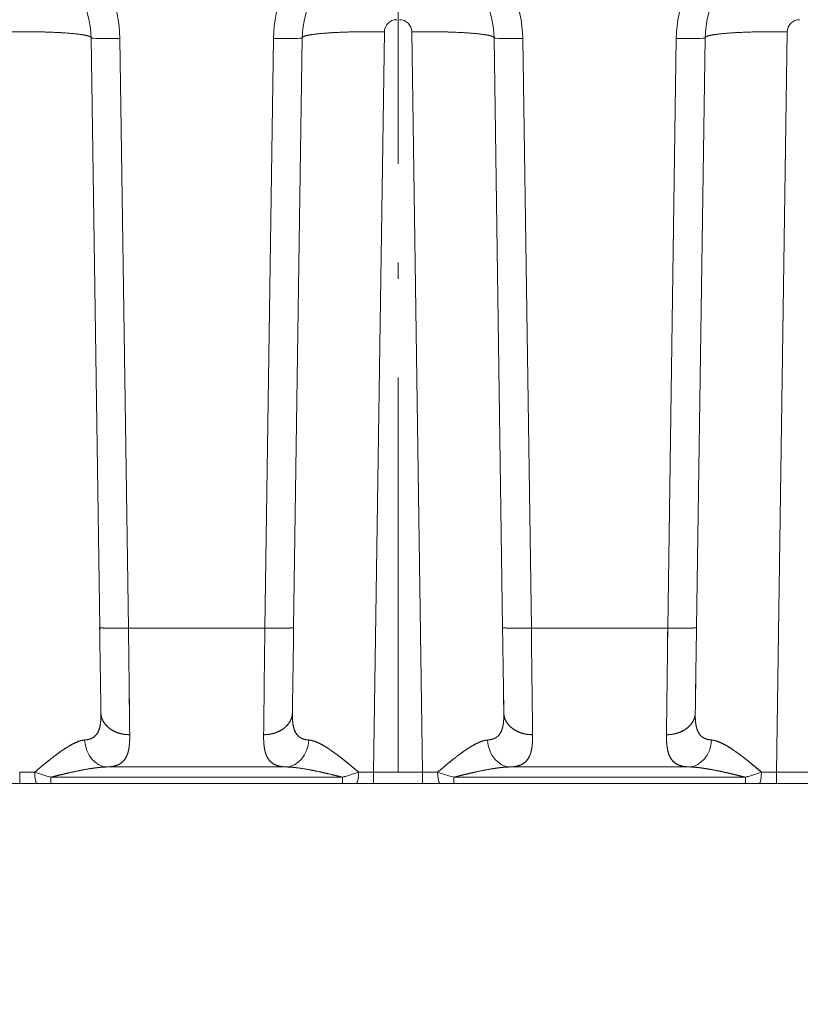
# Model space of a CAD drawing. Extents: x 0 to 420, y 0 to 297.
# Tile 8 of 17: x 157 to 181, y 213 to 243. Entities that reach past the tile are written whole.
import ezdxf
from ezdxf.enums import TextEntityAlignment as Align

# ---------------------------------------------------------------- set-up
doc = ezdxf.new("R2010")
doc.units = 0
doc.linetypes.add('DASHDOT', pattern=[18.5, 12, -3, 0.5, -3])
doc.layers.get('0').update_dxf_attribs({"lineweight": 13})
doc.styles.get("Standard").update_dxf_attribs({"font": 'isocp.shx'})
doc.dimstyles.get("Standard").update_dxf_attribs({"dimtxt": 2.5, "dimasz": 2.5, "dimexe": 1.25, "dimexo": 0.625, "dimtad": 1, "dimcen": 2.5, "dimadec": 0, "dimazin": 0, "dimtfac": 1, "dimtmove": 0, "dimatfit": 0, "dimfxl": 0, "dimarcsym": 0})

# ---------------------------------------------------------------- blocks, each defined once
blk = doc.blocks.new('*D')
at = {"color": 7, "lineweight": 5, "ltscale": 0.330035}
blk.add_line((180.692, 256.029), (180.692, 269.231), dxfattribs=at)
at = {"color": 7, "lineweight": 5, "ltscale": 0.33318}
blk.add_line((192.942, 255.903), (192.942, 269.231), dxfattribs=at)
at = {"color": 7, "lineweight": 5}
for p, q in [((180.692, 267.231), (234.796, 267.231)), ((340.302, 263.22), (291.799, 263.22)), ((119.199, 219.635), (119.199, 251.385)), ((308.816, 220.167), (308.816, 248.986)), ((73.725, 245.036), (39.242, 245.036)), ((41.242, 219.635), (41.242, 245.036)), ((316.05, 208.631), (287.299, 208.631)), ((58.236, 207.61), (93.174, 207.608)), ((338.777, 198.501), (287.299, 198.501)), ((275.643, 167.728), (371.671, 167.728)), ((204.754, 166.127), (111.509, 166.127)), ((113.509, 108.625), (113.509, 166.127)), ((260.604, 162.528), (280.643, 162.528)), ((181.795, 134.841), (205.496, 146.803)), ((320.151, 120.131), (320.151, 143.025)), ((276.855, 109.473), (370.399, 109.473)), ((184.817, 108.625), (111.509, 108.625)), ((134.432, 107.5), (134.432, 84.608)), ((239.201, 107.5), (239.201, 84.608)), ((134.432, 86.608), (239.201, 86.608))]:
    blk.add_line(p, q, dxfattribs=at)
at = {"color": 7, "lineweight": 5, "ltscale": 0.355855}
for p, q in [((291.799, 250.986), (291.799, 265.22)), ((340.302, 250.986), (340.302, 265.22))]:
    blk.add_line(p, q, dxfattribs=at)
at = {"color": 7, "lineweight": 5, "ltscale": 0.123454}
blk.add_line((180.692, 256.029), (180.692, 260.967), dxfattribs=at)
at = {"color": 7, "lineweight": 5, "ltscale": 0.476013}
blk.add_line((172.776, 258.967), (191.817, 258.967), dxfattribs=at)
at = {"color": 7, "lineweight": 5, "ltscale": 0.121798}
blk.add_line((287.299, 251.054), (287.299, 255.926), dxfattribs=at)
at = {"color": 7, "lineweight": 5, "ltscale": 0.1235}
blk.add_line((291.799, 250.986), (291.799, 255.926), dxfattribs=at)
at = {"color": 7, "lineweight": 5, "ltscale": 0.4714}
blk.add_line((296.799, 253.926), (277.943, 253.926), dxfattribs=at)
at = {"color": 7, "lineweight": 5, "ltscale": 0.38993}
blk.add_line((105.602, 251.385), (121.199, 251.385), dxfattribs=at)
at = {"color": 7, "lineweight": 5, "ltscale": 0.484375}
blk.add_line((339.516, 222.111), (355.359, 210.958), dxfattribs=at)
at = {"color": 7, "lineweight": 5, "ltscale": 0.293922}
blk.add_line((50.999, 219.635), (39.242, 219.635), dxfattribs=at)
at = {"color": 7, "lineweight": 5, "ltscale": 0.376598}
for p, q in [((106.102, 219.635), (121.165, 219.635)), ((104.477, 218.01), (104.477, 202.946))]:
    blk.add_line(p, q, dxfattribs=at)
at = {"color": 7, "lineweight": 5, "ltscale": 0.37743}
blk.add_line((106.102, 219.635), (121.199, 219.635), dxfattribs=at)
at = {"color": 7, "lineweight": 5, "ltscale": 0.309228}
for p, q in [((58.236, 217.979), (58.235, 205.61)), ((93.174, 217.977), (93.174, 205.608))]:
    blk.add_line(p, q, dxfattribs=at)
at = {"color": 7, "lineweight": 5, "ltscale": 0.224499}
blk.add_line((287.299, 215.611), (287.299, 206.631), dxfattribs=at)
at = {"color": 7, "lineweight": 5, "ltscale": 0.468372}
for p, q in [((287.299, 215.236), (287.299, 196.501)), ((338.777, 215.236), (338.777, 196.501))]:
    blk.add_line(p, q, dxfattribs=at)
at = {"color": 7, "lineweight": 5, "ltscale": 0.132243}
blk.add_line((316.05, 211.921), (316.05, 206.631), dxfattribs=at)
at = {"color": 7, "lineweight": 5, "ltscale": 0.271161}
for p, q in [((275.643, 158.881), (275.643, 169.728)), ((371.671, 158.881), (371.671, 169.728))]:
    blk.add_line(p, q, dxfattribs=at)
at = {"color": 7, "lineweight": 5, "ltscale": 0.163428}
blk.add_line((271.273, 157.991), (271.273, 164.528), dxfattribs=at)
at = {"color": 7, "lineweight": 5, "ltscale": 0.141171}
blk.add_line((275.643, 158.881), (275.643, 164.528), dxfattribs=at)
at = {"color": 7, "lineweight": 5, "ltscale": 0.391449}
for p, q in [((276.855, 123.131), (276.855, 107.473)), ((370.399, 123.131), (370.399, 107.473))]:
    blk.add_line(p, q, dxfattribs=at)
at = {"color": 7, "lineweight": 5}
for points in [[(182.623, 267.748), (180.692, 267.231), (182.623, 266.713)], [(191.01, 266.713), (192.942, 267.231), (191.01, 267.748)], [(293.731, 263.738), (291.799, 263.22), (293.731, 262.703)], [(338.37, 262.703), (340.302, 263.22), (338.37, 263.738)], [(178.76, 258.45), (180.692, 258.967), (178.76, 259.485)], [(188.748, 259.485), (186.817, 258.967), (188.748, 258.45)], [(285.367, 253.408), (287.299, 253.926), (285.367, 254.444)], [(293.731, 254.444), (291.799, 253.926), (293.731, 253.408)], [(119.716, 249.453), (119.199, 251.385), (118.681, 249.453)], [(309.333, 247.054), (308.816, 248.986), (308.298, 247.054)], [(41.76, 243.104), (41.242, 245.036), (40.725, 243.104)], [(308.298, 222.099), (308.816, 220.167), (309.333, 222.099)], [(40.725, 221.567), (41.242, 219.635), (41.76, 221.567)], [(118.681, 221.567), (119.199, 219.635), (119.716, 221.567)], [(119.683, 217.703), (119.165, 219.635), (118.648, 217.703)], [(344.971, 218.904), (343.093, 219.593), (344.375, 218.057)], [(289.231, 209.149), (287.299, 208.631), (289.231, 208.113)], [(314.119, 208.113), (316.05, 208.631), (314.119, 209.149)], [(60.167, 208.127), (58.236, 207.61), (60.167, 207.092)], [(91.242, 207.091), (93.174, 207.608), (91.242, 208.126)], [(106.408, 205.464), (104.477, 204.946), (106.408, 204.429)], [(289.231, 199.019), (287.299, 198.501), (289.231, 197.983)], [(336.845, 197.983), (338.777, 198.501), (336.845, 199.019)], [(277.575, 168.245), (275.643, 167.728), (277.575, 167.21)], [(369.739, 167.21), (371.671, 167.728), (369.739, 168.245)], [(114.026, 164.195), (113.509, 166.127), (112.991, 164.195)], [(269.341, 162.01), (271.273, 162.528), (269.341, 163.046)], [(277.575, 163.046), (275.643, 162.528), (277.575, 162.01)], [(190.347, 138.577), (191.838, 139.91), (189.88, 139.502)], [(183.286, 136.173), (181.795, 134.841), (183.753, 135.249)], [(319.634, 129.994), (320.151, 128.062), (320.669, 129.994)], [(320.669, 123.199), (320.151, 125.131), (319.634, 123.199)], [(112.991, 110.557), (113.509, 108.625), (114.026, 110.557)], [(278.787, 109.991), (276.855, 109.473), (278.787, 108.956)], [(368.467, 108.956), (370.399, 109.473), (368.467, 109.991)], [(136.364, 87.126), (134.432, 86.608), (136.364, 86.091)], [(237.269, 86.091), (239.201, 86.608), (237.269, 87.126)]]:
    blk.add_lwpolyline(points, dxfattribs=at)
for centre, radius, start, end in [((104.477, 219.635), 14.689, 270, 0), ((186.817, 137.375), 5.625, 6.409, 69.6283), ((186.817, 137.375), 5.625, 200.3716, 227.1526)]:
    blk.add_arc(centre, radius, start, end, dxfattribs=at)
for s, p, p2 in [('98', (193.366, 269.231), (199.17, 269.231)), (' N.8 RICAMI', (200.17, 269.231), (234.796, 269.231)), ('49', (172.776, 260.967), (178.581, 260.967)), ('768', (319.154, 169.728), (328.16, 169.728)), ('35', (260.604, 164.528), (266.409, 164.528)), ('748', (319.124, 111.473), (328.131, 111.473)), ('838', (182.313, 88.608), (191.32, 88.608))]:
    blk.add_text(s, height=3, dxfattribs=at).set_placement(p, p2, align=Align.FIT)
for s, rotation, p, p2 in [('390', 360, (311.547, 265.22), (320.554, 265.22)), ('35', 360, (277.943, 255.926), (283.748, 255.926)), ('254', 90, (117.199, 231.007), (117.199, 240.014)), ('230', 90, (306.816, 230.073), (306.816, 239.08)), ('203', 90, (39.242, 227.832), (39.242, 236.839)), ('R', 324.8562, (348.333, 218.35), (350.461, 216.852)), ('35', 324.8562, (351.279, 216.276), (356.025, 212.935)), ('%%d', 45, (114.299, 212.361), (115.855, 213.917)), ('90', 45, (110.619, 207.833), (114.723, 211.937)), ('230', 360, (297.171, 210.631), (306.178, 210.631)), ('280', 359.9973, (71.201, 209.609), (80.208, 209.609)), ('412', 360, (308.534, 200.501), (317.541, 200.501)), ('90', 26.7808, (199.413, 145.973), (204.595, 148.589)), ('%%c', 26.7808, (195.842, 144.171), (198.52, 145.523)), ('23', 90, (318.151, 137.221), (318.151, 143.025)), ('460', 90, (111.509, 132.872), (111.509, 141.879))]:
    blk.add_text(s, height=3, rotation=rotation, dxfattribs=at).set_placement(p, p2, align=Align.FIT)
blk = doc.blocks.new('BLOCK48')
at = {"color": 7, "lineweight": 5}
for p, q in [((-219.59, -210.08), (-221.67, -66.63)), ((-221.67, -66.63), (-219.59, -210.08)), ((-214.67, -66.77), (-212.59, -210.22)), ((-212.59, -210.22), (-214.67, -66.77)), ((-179.41, -210.22), (-177.33, -66.77)), ((-177.33, -66.77), (-179.41, -210.22)), ((-172.41, -210.08), (-170.33, -66.63)), ((-172.41, -210.08), (-170.33, -66.63)), ((-150.33, -65.14), (-152.95, -245.26)), ((-152.95, -245.26), (-150.33, -65.14)), ((-141.05, -245.26), (-143.67, -65.14)), ((-143.67, -65.14), (-141.05, -245.26)), ((-121.59, -210.08), (-123.67, -66.63)), ((-123.67, -66.63), (-121.59, -210.08)), ((-116.67, -66.77), (-114.59, -210.22)), ((-114.59, -210.22), (-116.67, -66.77)), ((-81.41, -210.22), (-79.33, -66.77)), ((-79.33, -66.77), (-81.41, -210.22)), ((-74.41, -210.08), (-72.33, -66.63)), ((-74.41, -210.08), (-72.33, -66.63)), ((-52.33, -65.14), (-54.95, -245.26)), ((-54.95, -245.26), (-52.33, -65.14)), ((-212.59, -210.22), (-179.41, -210.22)), ((-179.41, -210.22), (-212.59, -210.22)), ((-114.59, -210.22), (-81.41, -210.22)), ((-81.41, -210.22), (-114.59, -210.22)), ((-174.3, -243.99), (-217.7, -243.99)), ((-217.7, -243.99), (-174.3, -243.99)), ((-76.3, -243.99), (-119.7, -243.99)), ((-119.7, -243.99), (-76.3, -243.99)), ((-160.53, -246.5), (-231.47, -246.5)), ((-231.47, -246.5), (-160.53, -246.5)), ((-62.53, -246.5), (-133.47, -246.5)), ((-133.47, -246.5), (-62.53, -246.5)), ((-390.2, -248), (390.2, -248)), ((-64.57, -248), (-334.23, -248)), ((-330.22, -248), (-12.08, -248)), ((-317.14, -248), (-65.44, -248)), ((-63.67, -248), (-315.65, -248)), ((-62.18, -248), (-306.08, -248)), ((-35.18, -248), (-279.74, -248)), ((-160.53, -248), (-231.47, -248)), ((-231.47, -248), (-160.53, -248)), ((-62.53, -248), (-133.47, -248)), ((-133.47, -248), (-62.53, -248)), ((-10.28, -248), (-51.33, -248)), ((-10.4, -248), (-49.86, -248))]:
    blk.add_line(p, q, dxfattribs=at)
at = {"color": 7, "lineweight": 5, "ltscale": 0.000169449}
for p, q in [((-219.28, -230.83), (-219.28, -230.82)), ((-172.72, -230.83), (-172.72, -230.82)), ((-121.28, -230.83), (-121.28, -230.82))]:
    blk.add_line(p, q, dxfattribs=at)
at = {"color": 7, "lineweight": 5, "ltscale": 0.000303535}
blk.add_line((-219.28, -230.83), (-219.28, -230.82), dxfattribs=at)
at = {"color": 7, "lineweight": 5, "ltscale": 0.000303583}
blk.add_line((-172.72, -230.83), (-172.72, -230.82), dxfattribs=at)
at = {"color": 7, "lineweight": 5, "ltscale": 0.000303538}
blk.add_line((-121.28, -230.83), (-121.28, -230.82), dxfattribs=at)
at = {"color": 7, "lineweight": 5, "ltscale": 0.000169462}
blk.add_line((-74.72, -230.83), (-74.72, -230.82), dxfattribs=at)
at = {"color": 7, "lineweight": 5, "ltscale": 0.068463}
for p, q in [((-239.05, -245.26), (-239.05, -248)), ((-152.95, -245.26), (-152.95, -248)), ((-152.95, -245.26), (-152.95, -248)), ((-141.05, -245.26), (-141.05, -248)), ((-141.05, -248), (-141.05, -245.26)), ((-54.95, -245.26), (-54.95, -248)), ((-54.95, -245.26), (-54.95, -248))]:
    blk.add_line(p, q, dxfattribs=at)
at = {"color": 7, "lineweight": 5, "ltscale": 0.037622}
for p, q in [((-231.47, -246.5), (-231.47, -248)), ((-231.47, -246.5), (-231.47, -248)), ((-160.53, -248), (-160.53, -246.5)), ((-160.53, -246.5), (-160.53, -248)), ((-133.47, -246.5), (-133.47, -248)), ((-133.47, -246.5), (-133.47, -248)), ((-62.53, -248), (-62.53, -246.5)), ((-62.53, -246.5), (-62.53, -248))]:
    blk.add_line(p, q, dxfattribs=at)
at = {"color": 7, "lineweight": 5, "ltscale": 0.297507}
for p, q in [((-141.05, -245.26), (-152.95, -245.26)), ((-152.95, -245.26), (-141.05, -245.26)), ((-43.05, -245.26), (-54.95, -245.26)), ((-54.95, -245.26), (-43.05, -245.26)), ((-141.05, -248), (-152.95, -248)), ((-152.95, -248), (-141.05, -248)), ((-43.05, -248), (-54.95, -248)), ((-54.95, -248), (-43.05, -248))]:
    blk.add_line(p, q, dxfattribs=at)
at = {"color": 7, "lineweight": 5, "ltscale": 0.105223}
for p, q in [((-234.84, -248), (-239.05, -248)), ((-239.05, -248), (-234.84, -248)), ((-136.84, -248), (-141.05, -248)), ((-141.05, -248), (-136.84, -248))]:
    blk.add_line(p, q, dxfattribs=at)
at = {"color": 7, "lineweight": 5, "ltscale": 0.084364}
for p, q in [((-234.84, -248), (-231.47, -248)), ((-234.84, -248), (-231.47, -248)), ((-136.84, -248), (-133.47, -248)), ((-136.84, -248), (-133.47, -248))]:
    blk.add_line(p, q, dxfattribs=at)
at = {"color": 7, "lineweight": 5, "ltscale": 0.084363}
for p, q in [((-160.53, -248), (-157.16, -248)), ((-160.53, -248), (-157.16, -248)), ((-62.53, -248), (-59.16, -248)), ((-62.53, -248), (-59.16, -248))]:
    blk.add_line(p, q, dxfattribs=at)
at = {"color": 7, "lineweight": 5, "ltscale": 0.105224}
for p, q in [((-152.95, -248), (-157.16, -248)), ((-157.16, -248), (-152.95, -248)), ((-54.95, -248), (-59.16, -248)), ((-59.16, -248), (-54.95, -248))]:
    blk.add_line(p, q, dxfattribs=at)
at = {"color": 7, "lineweight": 5, "ltscale": 0.17982}
blk.add_line((-58.24, -248), (-65.44, -248), dxfattribs=at)
at = {"color": 7, "lineweight": 5, "ltscale": 0.331133}
blk.add_line((-51.33, -248), (-64.57, -248), dxfattribs=at)
at = {"color": 7, "lineweight": 5, "ltscale": 0.161991}
blk.add_line((-63.67, -248), (-57.19, -248), dxfattribs=at)
at = {"color": 7, "lineweight": 5, "ltscale": 0.307997}
blk.add_line((-62.18, -248), (-49.86, -248), dxfattribs=at)
at = {"color": 7, "lineweight": 5, "ltscale": 0.003495}
blk.add_line((-59.49, -248), (-59.35, -248), dxfattribs=at)
blk.add_line((-59.49, -248), (-59.35, -248), dxfattribs=at)
at = {"color": 7, "lineweight": 5, "ltscale": 0.045412}
blk.add_line((-57.53, -248), (-59.35, -248), dxfattribs=at)
at = {"color": 7, "lineweight": 5, "ltscale": 0.02331}
blk.add_line((-58.41, -248), (-59.35, -248), dxfattribs=at)
at = {"color": 7, "lineweight": 5, "ltscale": 0.000298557}
blk.add_line((-57.54, -248), (-57.53, -248), dxfattribs=at)
at = {"color": 7, "lineweight": 5, "ltscale": 0.000298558}
blk.add_line((-57.54, -248), (-57.53, -248), dxfattribs=at)
at = {"color": 7, "lineweight": 5, "ltscale": 0.000416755}
blk.add_line((-57.22, -248), (-57.2, -248), dxfattribs=at)
at = {"color": 7, "lineweight": 5, "ltscale": 0.000433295}
blk.add_line((-51.35, -248), (-51.33, -248), dxfattribs=at)
at = {"color": 7, "lineweight": 5, "ltscale": 0.000433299}
blk.add_line((-51.35, -248), (-51.33, -248), dxfattribs=at)
at = {"color": 7, "lineweight": 5}
for centre, radius, start, end in [((-147.34, -65.19), 3, 89.9208, 179.0867), ((-147.34, -65.19), 3, 89.9214, 179.0862), ((-146.66, -65.19), 3, 0.9133, 90.0791), ((-146.66, -65.19), 3, 0.9138, 90.0786), ((-49.34, -65.19), 3, 89.9208, 179.0867), ((-49.34, -65.19), 3, 89.9214, 179.0862), ((37741.34, 339.03), 37964.91, 180.828729, 180.860029), ((37711.6, 338.6), 37935.16, 180.828738, 180.860069), ((59079.48, 475.91), 59296.04, 180.6629963, 180.6880458), ((59101.48, 476.16), 59318.04, 180.6630007, 180.6880408), ((-59471.48, 475.91), 59296.04, 359.3119542, 359.3370037), ((-59493.48, 476.16), 59318.04, 359.3119592, 359.3369993), ((-38103.6, 338.6), 37935.16, 359.139931, 359.171262), ((-38133.38, 339.03), 37964.94, 359.139971, 359.171271), ((37839.34, 339.03), 37964.9, 180.828729, 180.860029), ((37809.58, 338.6), 37935.14, 180.828738, 180.860069), ((59177.48, 475.91), 59296.04, 180.6629963, 180.6880458), ((59199.48, 476.16), 59318.04, 180.6630007, 180.6880408), ((-59375.05, 475.92), 59297.61, 359.3119544, 359.3370032), ((-59396.34, 476.17), 59318.9, 359.3119594, 359.3369991), ((-38038.88, 339.08), 37968.44, 359.139972, 359.17127), ((-38005.81, 338.61), 37935.37, 359.139931, 359.171262), ((-38035.38, 339.03), 37964.94, 359.139971, 359.171271), ((-235.77, 1270.36), 1515.62, 269.87585, 270.01421), ((-235.77, 1262.01), 1507.28, 269.87547, 270.01459), ((-200.4, -140.68), 110.28, 251.5017, 253.6381), ((-200.17, -139.96), 111.04, 251.509, 253.6309), ((-191.73, -140.28), 110.71, 286.3663, 288.4945), ((-191.8, -140.04), 110.95, 286.3689, 288.4923), ((-156.23, 1270.36), 1515.63, 269.98579, 270.12415), ((-156.23, 1261.98), 1507.24, 269.98539, 270.12453), ((-137.77, 1270.36), 1515.62, 269.87585, 270.01421), ((-137.77, 1261.95), 1507.21, 269.87547, 270.0146), ((-102.4, -140.68), 110.28, 251.5017, 253.6381), ((-102.28, -140.28), 110.7, 251.5099, 253.6382), ((-93.73, -140.28), 110.71, 286.3663, 288.4945), ((-93.8, -140.04), 110.95, 286.3689, 288.4923), ((-58.23, 1270.36), 1515.63, 269.98579, 270.12415), ((-58.23, 1261.98), 1507.24, 269.98539, 270.12453)]:
    blk.add_arc(centre, radius, start, end, dxfattribs=at)
for centre, major_axis, ratio, start_param, end_param in [((-244.67, -67.21), (30, 0), 0.999391, 0.014505, 1.570796), ((-244.67, -67.21), (-30, 0), 0.999391, 3.156098, 4.712389), ((-147.33, -67.21), (30, 0), 0.999391, 1.570796, 3.127087), ((-147.33, -67.21), (-30, 0), 0.999391, 4.712389, 6.26868), ((-146.67, -67.21), (30, 0), 0.999391, 0.014505, 1.570796), ((-146.67, -67.21), (-30, 0), 0.999391, 3.156098, 4.712389), ((-49.33, -67.21), (30, 0), 0.999391, 1.570796, 3.127087), ((-49.33, -67.21), (-30, 0), 0.999391, 4.712389, 6.26868), ((-244.67, -66.96), (23, 0), 0.999205, 0.014657, 1.570951), ((-147.33, -66.96), (23, 0), 0.999205, 1.570641, 3.126935), ((-146.67, -66.96), (23, 0), 0.999205, 0.014657, 1.570951), ((-49.33, -66.96), (23, 0), 0.999205, 1.570641, 3.126935), ((-241.67, -66.89), (-20, -0.29), 0.087147, 3.142191, 4.711122), ((-214.67, -66.53), (7, 0.1), 0.034896, 3.141086, 4.711882), ((-214.67, -66.53), (7, 0.1), 0.034896, 3.141087, 4.711882), ((-177.33, -66.53), (7, -0.1), 0.034896, 4.712896, 6.283692), ((-177.33, -66.53), (7, -0.1), 0.034896, 4.712895, 6.283692), ((-150.33, -66.89), (-20, 0.29), 0.087147, 4.713656, 6.282587), ((-143.67, -66.89), (-20, -0.29), 0.087147, 3.142191, 4.711122), ((-116.67, -66.53), (7, 0.1), 0.034896, 3.141086, 4.711882), ((-116.67, -66.53), (7, 0.1), 0.034896, 3.141087, 4.711882), ((-79.33, -66.53), (7, -0.1), 0.034896, 4.712896, 6.283692), ((-79.33, -66.53), (7, -0.1), 0.034896, 4.712895, 6.283692), ((-52.33, -66.89), (-20, 0.29), 0.087147, 4.713656, 6.28259), ((-212.59, -209.98), (-7, -0.1), 0.034896, 6.28268, 7.853475), ((-179.41, -209.98), (-7, 0.1), 0.034896, 1.571303, 3.142098), ((-114.59, -209.98), (-7, -0.1), 0.034896, 6.28268, 7.853475), ((-81.41, -209.98), (-7, 0.1), 0.034896, 1.571303, 3.142098), ((-217.7, -236.99), (0.24, -7), 0.797396, 4.749925, 6.240923), ((-217.7, -236.99), (0.24, -7), 0.797397, 4.749929, 6.240929), ((-174.3, -236.99), (-0.24, -7), 0.797396, 0.042263, 1.533261), ((-174.3, -236.99), (-0.24, -7), 0.797397, 0.042258, 1.533258), ((-119.7, -236.99), (0.24, -7), 0.797396, 4.749925, 6.240923), ((-119.7, -236.99), (0.24, -7), 0.797397, 4.749929, 6.240929), ((-76.3, -236.99), (-0.24, -7), 0.797396, 0.042262, 1.53326), ((-76.3, -236.99), (-0.24, -7), 0.797397, 0.042257, 1.533257), ((-234.84, -245), (0, -3), 0.183697, 4.80085, 6.283183), ((-234.84, -245), (0, -3), 0.183711, 4.800854, 6.283183), ((-157.16, -245), (0, -3), 0.183701, 0.000002, 1.482336), ((-157.16, -245), (0, -3), 0.1837, 0.000003, 1.482335), ((-136.84, -245), (0, -3), 0.183697, 4.80085, 6.283182), ((-136.84, -245), (0, -3), 0.183711, 4.800854, 6.283183), ((-59.16, -245), (0, -3), 0.183702, 0.000003, 1.482337), ((-59.16, -245), (0, -3), 0.1837, 0.000003, 1.482337)]:
    blk.add_ellipse(centre, major_axis=major_axis, ratio=ratio, start_param=start_param, end_param=end_param, dxfattribs=at)
for points, knots in [([(-221.67, -66.6), (-221.67, -66.46), (-221.82, -66.33), (-222.12, -66.21), (-223.33, -65.87), (-225.43, -65.6), (-227.05, -65.46), (-230.75, -65.23), (-234.9, -65.13), (-237.13, -65.11), (-239.4, -65.11), (-241.67, -65.14)], [0, 0, 0, 0, 0, 0, 7.651714, 7.651714, 7.651714, 22.144033, 22.144033, 22.144033, 38.182083, 38.182083, 38.182083, 38.182083, 38.182083, 38.182083]), ([(-170.33, -66.6), (-170.33, -66.46), (-170.18, -66.33), (-169.88, -66.21), (-168.67, -65.87), (-166.57, -65.6), (-164.95, -65.46), (-161.25, -65.23), (-157.1, -65.13), (-154.87, -65.11), (-152.6, -65.11), (-150.33, -65.14)], [0, 0, 0, 0, 0, 0, 7.649075, 7.649075, 7.649075, 22.13791, 22.13791, 22.13791, 38.172712, 38.172712, 38.172712, 38.172712, 38.172712, 38.172712]), ([(-123.67, -66.6), (-123.67, -66.46), (-123.82, -66.33), (-124.12, -66.21), (-125.33, -65.87), (-127.43, -65.6), (-129.05, -65.46), (-132.75, -65.23), (-136.9, -65.13), (-139.13, -65.11), (-141.4, -65.11), (-143.67, -65.14)], [0, 0, 0, 0, 0, 0, 7.651714, 7.651714, 7.651714, 22.144033, 22.144033, 22.144033, 38.182083, 38.182083, 38.182083, 38.182083, 38.182083, 38.182083]), ([(-72.33, -66.6), (-72.33, -66.46), (-72.18, -66.33), (-71.88, -66.21), (-70.67, -65.87), (-68.57, -65.6), (-66.95, -65.46), (-63.25, -65.23), (-59.1, -65.13), (-56.87, -65.11), (-54.6, -65.11), (-52.33, -65.14)], [0, 0, 0, 0, 0, 0, 7.649075, 7.649075, 7.649075, 22.137909, 22.137909, 22.137909, 38.172713, 38.172713, 38.172713, 38.172713, 38.172713, 38.172713]), ([(-219.59, -210.08), (-219.59, -210.1), (-219.54, -210.11), (-219.44, -210.13), (-219.02, -210.18), (-218.29, -210.21), (-217.72, -210.22), (-216.42, -210.24), (-214.97, -210.24), (-214.18, -210.24), (-213.39, -210.23), (-212.59, -210.22)], [0, 0, 0, 0, 0, 0, 2.692173, 2.692173, 2.692173, 7.826735, 7.826735, 7.826735, 13.504233, 13.504233, 13.504233, 13.504233, 13.504233, 13.504233]), ([(-172.41, -210.08), (-172.41, -210.1), (-172.46, -210.11), (-172.56, -210.13), (-172.98, -210.18), (-173.71, -210.21), (-174.28, -210.22), (-175.58, -210.24), (-177.03, -210.24), (-177.82, -210.24), (-178.61, -210.23), (-179.41, -210.22)], [0, 0, 0, 0, 0, 0, 2.692173, 2.692173, 2.692173, 7.826735, 7.826735, 7.826735, 13.504232, 13.504232, 13.504232, 13.504232, 13.504232, 13.504232]), ([(-121.59, -210.08), (-121.59, -210.1), (-121.54, -210.11), (-121.44, -210.13), (-121.02, -210.18), (-120.29, -210.21), (-119.72, -210.22), (-118.42, -210.24), (-116.97, -210.24), (-116.18, -210.24), (-115.39, -210.23), (-114.59, -210.22)], [0, 0, 0, 0, 0, 0, 2.692173, 2.692173, 2.692173, 7.826735, 7.826735, 7.826735, 13.504233, 13.504233, 13.504233, 13.504233, 13.504233, 13.504233]), ([(-74.41, -210.08), (-74.41, -210.1), (-74.46, -210.11), (-74.56, -210.13), (-74.98, -210.18), (-75.71, -210.21), (-76.28, -210.22), (-77.58, -210.24), (-79.03, -210.24), (-79.82, -210.24), (-80.61, -210.23), (-81.41, -210.22)], [0, 0, 0, 0, 0, 0, 2.692173, 2.692173, 2.692173, 7.826735, 7.826735, 7.826735, 13.504232, 13.504232, 13.504232, 13.504232, 13.504232, 13.504232]), ([(-219.28, -230.82), (-219.27, -231.98), (-219.31, -233.07), (-219.43, -234.08), (-219.91, -235.76), (-220.95, -236.83), (-221.59, -237.18), (-222.38, -237.37), (-223.27, -237.44)], [0, 0, 0, 0, 0, 0, 11.191652, 11.191652, 11.191652, 21.75792, 21.75792, 21.75792, 21.75792, 21.75792, 21.75792]), ([(-219.28, -230.82), (-219.27, -231.96), (-219.31, -233.04), (-219.42, -234.04), (-219.85, -235.57), (-220.73, -236.6), (-221.21, -236.95), (-221.92, -237.24), (-222.75, -237.38), (-222.92, -237.41), (-223.09, -237.43), (-223.27, -237.44)], [0, 0, 0, 0, 0, 0, 12.228064, 12.228064, 12.228064, 21.643217, 21.643217, 21.643217, 23.931737, 23.931737, 23.931737, 23.931737, 23.931737, 23.931737]), ([(-219.28, -230.82), (-219.28, -231.33), (-219.19, -231.84), (-219.03, -232.34), (-218.47, -233.47), (-217.54, -234.43), (-216.91, -234.9), (-215.65, -235.59), (-214.23, -235.98), (-213.59, -236.09), (-212.94, -236.15), (-212.28, -236.14)], [0, 0, 0, 0, 0, 0, 4.244193, 4.244193, 4.244193, 10.152007, 10.152007, 10.152007, 14.816778, 14.816778, 14.816778, 14.816778, 14.816778, 14.816778]), ([(-219.28, -230.82), (-219.28, -231.33), (-219.19, -231.84), (-219.03, -232.34), (-218.55, -233.31), (-217.81, -234.14), (-217.37, -234.52), (-216.22, -235.33), (-214.86, -235.85), (-214.02, -236.05), (-213.16, -236.15), (-212.29, -236.14), (-212.29, -236.14), (-212.29, -236.14), (-212.28, -236.14)], [0, 0, 0, 0, 0, 0, 4.089499, 4.089499, 4.089499, 8.336815, 8.336815, 8.336815, 14.306159, 14.306159, 14.306159, 14.324765, 14.324765, 14.324765, 14.324765, 14.324765, 14.324765]), ([(-172.72, -230.82), (-172.72, -231.33), (-172.81, -231.84), (-172.97, -232.34), (-173.45, -233.31), (-174.19, -234.14), (-174.63, -234.52), (-175.78, -235.33), (-177.14, -235.85), (-177.98, -236.05), (-178.84, -236.15), (-179.71, -236.14), (-179.71, -236.14), (-179.71, -236.14), (-179.72, -236.14)], [0, 0, 0, 0, 0, 0, 4.089499, 4.089499, 4.089499, 8.336815, 8.336815, 8.336815, 14.306159, 14.306159, 14.306159, 14.324765, 14.324765, 14.324765, 14.324765, 14.324765, 14.324765]), ([(-172.72, -230.82), (-172.72, -231.33), (-172.81, -231.84), (-172.97, -232.34), (-173.53, -233.47), (-174.46, -234.43), (-175.09, -234.9), (-176.35, -235.59), (-177.77, -235.98), (-178.41, -236.09), (-179.06, -236.15), (-179.72, -236.14)], [0, 0, 0, 0, 0, 0, 4.244193, 4.244193, 4.244193, 10.152007, 10.152007, 10.152007, 14.816778, 14.816778, 14.816778, 14.816778, 14.816778, 14.816778]), ([(-168.73, -237.44), (-169.64, -237.37), (-170.43, -237.17), (-171.08, -236.82), (-172.1, -235.73), (-172.58, -234.04), (-172.69, -233.04), (-172.73, -231.96), (-172.72, -230.82)], [0, 0, 0, 0, 0, 0, 10.734829, 10.734829, 10.734829, 21.759477, 21.759477, 21.759477, 21.759477, 21.759477, 21.759477]), ([(-168.73, -237.44), (-169.65, -237.37), (-170.45, -237.17), (-171.1, -236.8), (-172.01, -235.82), (-172.48, -234.35), (-172.61, -233.61), (-172.7, -232.6), (-172.72, -231.51), (-172.72, -231.28), (-172.72, -231.05), (-172.72, -230.82)], [0, 0, 0, 0, 0, 0, 11.860593, 11.860593, 11.860593, 21.465455, 21.465455, 21.465455, 23.958132, 23.958132, 23.958132, 23.958132, 23.958132, 23.958132]), ([(-121.28, -230.82), (-121.27, -231.98), (-121.31, -233.07), (-121.43, -234.08), (-121.91, -235.76), (-122.95, -236.83), (-123.59, -237.18), (-124.38, -237.37), (-125.27, -237.44)], [0, 0, 0, 0, 0, 0, 11.191652, 11.191652, 11.191652, 21.75792, 21.75792, 21.75792, 21.75792, 21.75792, 21.75792]), ([(-121.28, -230.82), (-121.27, -231.96), (-121.31, -233.04), (-121.42, -234.04), (-121.85, -235.57), (-122.73, -236.6), (-123.21, -236.95), (-123.92, -237.24), (-124.75, -237.38), (-124.92, -237.41), (-125.09, -237.43), (-125.27, -237.44)], [0, 0, 0, 0, 0, 0, 12.228064, 12.228064, 12.228064, 21.643217, 21.643217, 21.643217, 23.931737, 23.931737, 23.931737, 23.931737, 23.931737, 23.931737]), ([(-121.28, -230.82), (-121.28, -231.33), (-121.19, -231.84), (-121.03, -232.34), (-120.47, -233.47), (-119.54, -234.43), (-118.91, -234.9), (-117.65, -235.59), (-116.23, -235.98), (-115.59, -236.09), (-114.94, -236.15), (-114.28, -236.14)], [0, 0, 0, 0, 0, 0, 4.244193, 4.244193, 4.244193, 10.152007, 10.152007, 10.152007, 14.816778, 14.816778, 14.816778, 14.816778, 14.816778, 14.816778]), ([(-121.28, -230.82), (-121.28, -231.33), (-121.19, -231.84), (-121.03, -232.34), (-120.55, -233.31), (-119.81, -234.14), (-119.37, -234.52), (-118.22, -235.33), (-116.86, -235.85), (-116.02, -236.05), (-115.16, -236.15), (-114.29, -236.14), (-114.29, -236.14), (-114.29, -236.14), (-114.28, -236.14)], [0, 0, 0, 0, 0, 0, 4.089499, 4.089499, 4.089499, 8.336815, 8.336815, 8.336815, 14.306159, 14.306159, 14.306159, 14.324765, 14.324765, 14.324765, 14.324765, 14.324765, 14.324765]), ([(-74.72, -230.82), (-74.72, -231.33), (-74.81, -231.84), (-74.97, -232.34), (-75.45, -233.31), (-76.19, -234.14), (-76.63, -234.52), (-77.78, -235.33), (-79.14, -235.85), (-79.98, -236.05), (-80.84, -236.15), (-81.71, -236.14), (-81.71, -236.14), (-81.71, -236.14), (-81.72, -236.14)], [0, 0, 0, 0, 0, 0, 4.089499, 4.089499, 4.089499, 8.336815, 8.336815, 8.336815, 14.306159, 14.306159, 14.306159, 14.324765, 14.324765, 14.324765, 14.324765, 14.324765, 14.324765]), ([(-74.72, -230.82), (-74.72, -231.33), (-74.81, -231.84), (-74.97, -232.34), (-75.53, -233.47), (-76.46, -234.43), (-77.09, -234.9), (-78.35, -235.59), (-79.77, -235.98), (-80.41, -236.09), (-81.06, -236.15), (-81.72, -236.14)], [0, 0, 0, 0, 0, 0, 4.244193, 4.244193, 4.244193, 10.152006, 10.152006, 10.152006, 14.816777, 14.816777, 14.816777, 14.816777, 14.816777, 14.816777]), ([(-70.73, -237.44), (-71.64, -237.37), (-72.43, -237.17), (-73.08, -236.82), (-74.1, -235.73), (-74.58, -234.04), (-74.69, -233.04), (-74.73, -231.96), (-74.72, -230.82)], [0, 0, 0, 0, 0, 0, 10.734829, 10.734829, 10.734829, 21.759477, 21.759477, 21.759477, 21.759477, 21.759477, 21.759477]), ([(-70.73, -237.44), (-71.65, -237.37), (-72.45, -237.17), (-73.1, -236.81), (-74.01, -235.82), (-74.48, -234.36), (-74.61, -233.62), (-74.7, -232.61), (-74.72, -231.52), (-74.72, -231.29), (-74.72, -231.06), (-74.72, -230.83)], [0, 0, 0, 0, 0, 0, 11.849149, 11.849149, 11.849149, 21.444038, 21.444038, 21.444038, 23.933896, 23.933896, 23.933896, 23.933896, 23.933896, 23.933896]), ([(-217.7, -243.99), (-216.48, -243.94), (-215.41, -243.74), (-214.54, -243.34), (-213.17, -242.12), (-212.51, -240.11), (-212.33, -238.92), (-212.27, -237.59), (-212.28, -236.14)], [0, 0, 0, 0, 0, 0, 17.894061, 17.894061, 17.894061, 35.929297, 35.929297, 35.929297, 35.929297, 35.929297, 35.929297]), ([(-212.28, -236.14), (-212.27, -237.28), (-212.31, -238.36), (-212.41, -239.38), (-212.8, -241.17), (-213.64, -242.5), (-214.17, -243.01), (-215.15, -243.57), (-216.36, -243.86), (-216.79, -243.93), (-217.24, -243.97), (-217.7, -243.99)], [0, 0, 0, 0, 0, 0, 9.509102, 9.509102, 9.509102, 18.358017, 18.358017, 18.358017, 22.743736, 22.743736, 22.743736, 22.743736, 22.743736, 22.743736]), ([(-179.72, -236.14), (-179.73, -237.6), (-179.67, -238.94), (-179.49, -240.14), (-178.82, -242.14), (-177.44, -243.35), (-176.57, -243.74), (-175.51, -243.94), (-174.3, -243.99)], [0, 0, 0, 0, 0, 0, 18.213873, 18.213873, 18.213873, 35.925046, 35.925046, 35.925046, 35.925046, 35.925046, 35.925046]), ([(-174.3, -243.99), (-175.26, -243.95), (-176.15, -243.81), (-176.93, -243.56), (-178.23, -242.76), (-179.03, -241.42), (-179.31, -240.64), (-179.59, -239.3), (-179.7, -237.8), (-179.72, -237.26), (-179.72, -236.71), (-179.72, -236.14)], [0, 0, 0, 0, 0, 0, 9.066512, 9.066512, 9.066512, 17.997712, 17.997712, 17.997712, 22.740671, 22.740671, 22.740671, 22.740671, 22.740671, 22.740671]), ([(-119.7, -243.99), (-118.48, -243.94), (-117.41, -243.74), (-116.54, -243.34), (-115.17, -242.12), (-114.51, -240.11), (-114.33, -238.92), (-114.27, -237.59), (-114.28, -236.14)], [0, 0, 0, 0, 0, 0, 17.894061, 17.894061, 17.894061, 35.929297, 35.929297, 35.929297, 35.929297, 35.929297, 35.929297]), ([(-114.28, -236.14), (-114.27, -237.28), (-114.31, -238.36), (-114.41, -239.38), (-114.8, -241.17), (-115.64, -242.5), (-116.17, -243.01), (-117.15, -243.57), (-118.36, -243.86), (-118.79, -243.93), (-119.24, -243.97), (-119.7, -243.99)], [0, 0, 0, 0, 0, 0, 9.509102, 9.509102, 9.509102, 18.358017, 18.358017, 18.358017, 22.743736, 22.743736, 22.743736, 22.743736, 22.743736, 22.743736]), ([(-81.72, -236.14), (-81.73, -237.6), (-81.67, -238.94), (-81.49, -240.14), (-80.82, -242.14), (-79.44, -243.35), (-78.57, -243.74), (-77.51, -243.94), (-76.3, -243.99)], [0, 0, 0, 0, 0, 0, 18.213873, 18.213873, 18.213873, 35.925046, 35.925046, 35.925046, 35.925046, 35.925046, 35.925046]), ([(-76.3, -243.99), (-77.26, -243.95), (-78.15, -243.81), (-78.93, -243.56), (-80.23, -242.76), (-81.03, -241.42), (-81.31, -240.64), (-81.59, -239.3), (-81.7, -237.8), (-81.72, -237.26), (-81.72, -236.71), (-81.72, -236.14)], [0, 0, 0, 0, 0, 0, 9.066512, 9.066512, 9.066512, 17.997712, 17.997712, 17.997712, 22.740671, 22.740671, 22.740671, 22.740671, 22.740671, 22.740671]), ([(-223.27, -237.44), (-223.88, -237.49), (-224.52, -237.66), (-225.18, -237.92), (-227.31, -238.94), (-229.46, -240.44), (-230.92, -241.55), (-232.7, -243), (-234.49, -244.5), (-234.79, -244.75), (-235.09, -245.01), (-235.39, -245.26)], [0, 0, 0, 0, 0, 0, 7.68827, 7.68827, 7.68827, 24.888173, 24.888173, 24.888173, 28.380252, 28.380252, 28.380252, 28.380252, 28.380252, 28.380252]), ([(-235.39, -245.26), (-234.14, -244.21), (-232.9, -243.15), (-231.66, -242.14), (-229.68, -240.61), (-227.68, -239.27), (-226.95, -238.82), (-225.77, -238.17), (-224.58, -237.71), (-224.14, -237.57), (-223.7, -237.48), (-223.27, -237.44)], [0, 0, 0, 0, 0, 0, 11.60281, 11.60281, 11.60281, 18.225898, 18.225898, 18.225898, 22.201129, 22.201129, 22.201129, 22.201129, 22.201129, 22.201129]), ([(-168.73, -237.44), (-168.1, -237.49), (-167.45, -237.67), (-166.8, -237.93), (-165.42, -238.59), (-164.05, -239.45), (-163.32, -239.93), (-161.53, -241.21), (-159.76, -242.62), (-158.71, -243.48), (-157.66, -244.37), (-156.61, -245.26)], [0, 0, 0, 0, 0, 0, 5.801066, 5.801066, 5.801066, 12.402529, 12.402529, 12.402529, 22.183749, 22.183749, 22.183749, 22.183749, 22.183749, 22.183749]), ([(-156.61, -245.26), (-157.87, -244.19), (-159.12, -243.13), (-160.37, -242.12), (-162.36, -240.58), (-164.35, -239.25), (-165.08, -238.8), (-166.27, -238.15), (-167.43, -237.7), (-167.88, -237.57), (-168.31, -237.48), (-168.73, -237.44)], [0, 0, 0, 0, 0, 0, 14.597077, 14.597077, 14.597077, 23.067467, 23.067467, 23.067467, 28.356065, 28.356065, 28.356065, 28.356065, 28.356065, 28.356065]), ([(-125.27, -237.44), (-125.88, -237.49), (-126.52, -237.66), (-127.18, -237.92), (-129.31, -238.94), (-131.46, -240.44), (-132.92, -241.55), (-134.7, -243), (-136.49, -244.5), (-136.79, -244.75), (-137.09, -245.01), (-137.39, -245.26)], [0, 0, 0, 0, 0, 0, 7.68827, 7.68827, 7.68827, 24.888173, 24.888173, 24.888173, 28.380252, 28.380252, 28.380252, 28.380252, 28.380252, 28.380252]), ([(-137.39, -245.26), (-136.14, -244.21), (-134.9, -243.15), (-133.66, -242.14), (-131.68, -240.61), (-129.68, -239.27), (-128.95, -238.82), (-127.77, -238.17), (-126.58, -237.71), (-126.14, -237.57), (-125.7, -237.48), (-125.27, -237.44)], [0, 0, 0, 0, 0, 0, 11.60281, 11.60281, 11.60281, 18.225898, 18.225898, 18.225898, 22.201129, 22.201129, 22.201129, 22.201129, 22.201129, 22.201129]), ([(-70.73, -237.44), (-70.1, -237.49), (-69.45, -237.67), (-68.8, -237.93), (-67.42, -238.59), (-66.05, -239.45), (-65.32, -239.93), (-63.53, -241.21), (-61.76, -242.62), (-60.71, -243.48), (-59.66, -244.37), (-58.61, -245.26)], [0, 0, 0, 0, 0, 0, 5.801066, 5.801066, 5.801066, 12.402529, 12.402529, 12.402529, 22.183749, 22.183749, 22.183749, 22.183749, 22.183749, 22.183749]), ([(-58.61, -245.26), (-59.87, -244.19), (-61.12, -243.13), (-62.37, -242.12), (-64.36, -240.58), (-66.35, -239.25), (-67.08, -238.8), (-68.27, -238.15), (-69.43, -237.7), (-69.88, -237.57), (-70.31, -237.48), (-70.73, -237.44)], [0, 0, 0, 0, 0, 0, 14.597077, 14.597077, 14.597077, 23.067468, 23.067468, 23.067468, 28.356066, 28.356066, 28.356066, 28.356066, 28.356066, 28.356066]), ([(-231.47, -246.5), (-229.77, -246.06), (-228.07, -245.64), (-226.39, -245.26), (-223.61, -244.66), (-220.86, -244.23), (-219.79, -244.1), (-218.73, -244), (-217.7, -243.99)], [0, 0, 0, 0, 0, 0, 15.23258, 15.23258, 15.23258, 25.163428, 25.163428, 25.163428, 25.163428, 25.163428, 25.163428]), ([(-231.47, -246.5), (-230.04, -246.13), (-228.62, -245.78), (-227.2, -245.45), (-224.68, -244.89), (-222.17, -244.43), (-221.08, -244.26), (-219.74, -244.09), (-218.43, -244.01), (-218.19, -244), (-217.94, -243.99), (-217.7, -243.99)], [0, 0, 0, 0, 0, 0, 10.135228, 10.135228, 10.135228, 18.045692, 18.045692, 18.045692, 19.874768, 19.874768, 19.874768, 19.874768, 19.874768, 19.874768]), ([(-174.3, -243.99), (-173.27, -244), (-172.21, -244.1), (-171.16, -244.23), (-169.26, -244.53), (-167.33, -244.91), (-166.5, -245.08), (-164.81, -245.45), (-163.11, -245.85), (-162.25, -246.06), (-161.39, -246.28), (-160.53, -246.5)], [0, 0, 0, 0, 0, 0, 9.896689, 9.896689, 9.896689, 17.483096, 17.483096, 17.483096, 25.172103, 25.172103, 25.172103, 25.172103, 25.172103, 25.172103]), ([(-174.3, -243.99), (-173.28, -244), (-172.23, -244.09), (-171.19, -244.23), (-169.29, -244.52), (-167.37, -244.9), (-166.54, -245.07), (-164.84, -245.44), (-163.13, -245.85), (-162.27, -246.06), (-161.4, -246.27), (-160.53, -246.5)], [0, 0, 0, 0, 0, 0, 7.708044, 7.708044, 7.708044, 13.713643, 13.713643, 13.713643, 19.885027, 19.885027, 19.885027, 19.885027, 19.885027, 19.885027]), ([(-133.47, -246.5), (-131.77, -246.06), (-130.07, -245.64), (-128.39, -245.26), (-125.61, -244.66), (-122.86, -244.23), (-121.79, -244.1), (-120.73, -244), (-119.7, -243.99)], [0, 0, 0, 0, 0, 0, 15.23258, 15.23258, 15.23258, 25.163429, 25.163429, 25.163429, 25.163429, 25.163429, 25.163429]), ([(-133.47, -246.5), (-132.04, -246.13), (-130.62, -245.78), (-129.2, -245.45), (-126.68, -244.89), (-124.17, -244.43), (-123.08, -244.26), (-121.74, -244.09), (-120.43, -244.01), (-120.19, -244), (-119.94, -243.99), (-119.7, -243.99)], [0, 0, 0, 0, 0, 0, 10.135228, 10.135228, 10.135228, 18.045691, 18.045691, 18.045691, 19.874768, 19.874768, 19.874768, 19.874768, 19.874768, 19.874768]), ([(-76.3, -243.99), (-75.27, -244), (-74.21, -244.1), (-73.16, -244.23), (-71.26, -244.53), (-69.33, -244.91), (-68.5, -245.08), (-66.81, -245.45), (-65.11, -245.85), (-64.25, -246.06), (-63.39, -246.28), (-62.53, -246.5)], [0, 0, 0, 0, 0, 0, 9.896689, 9.896689, 9.896689, 17.483096, 17.483096, 17.483096, 25.172103, 25.172103, 25.172103, 25.172103, 25.172103, 25.172103]), ([(-76.3, -243.99), (-75.28, -244), (-74.23, -244.09), (-73.19, -244.23), (-71.29, -244.52), (-69.37, -244.9), (-68.54, -245.07), (-66.84, -245.44), (-65.13, -245.85), (-64.27, -246.06), (-63.4, -246.27), (-62.53, -246.5)], [0, 0, 0, 0, 0, 0, 7.708044, 7.708044, 7.708044, 13.713643, 13.713643, 13.713643, 19.885027, 19.885027, 19.885027, 19.885027, 19.885027, 19.885027])]:
    blk.add_open_spline(points, degree=5, knots=knots, dxfattribs=at)

msp = doc.modelspace()

# ---------------------------------------------------------------- linework, layer by layer
at = {"color": 7, "linetype": 'DASHDOT', "lineweight": 5}
msp.add_line((168.4415, 219.9774), (168.4415, 254.0473), dxfattribs=at)

# ---------------------------------------------------------------- block references
at = {"lineweight": 0, "xscale": 0.125, "yscale": 0.125, "zscale": 0.125}
msp.add_blockref('BLOCK48', (186.8165, 250.6351), dxfattribs=at)

# ---------------------------------------------------------------- dimensions: what is measured, and where the dimension line sits
at = {"color": 0, "lineweight": 0}
for base, p1, p2, angle, middle, dimtype in [((113.5088, 108.6247), (206.754, 166.1266), (186.8165, 108.6247), 269.99857, (113.5088, 137.3757), 160), ((134.4319, 86.6082), (239.2011, 109.4997), (134.4319, 109.4997), 180, (186.8165, 86.6082), 161), ((186.8165, 258.9674), (180.6915, 254.0292), (186.8165, 257.4626), 359.99809, (175.6783, 258.9674), 160), ((276.8554, 109.4732), (370.399, 125.1311), (276.8554, 125.1311), 179.99905, (323.6272, 109.4732), 160), ((371.671, 167.7276), (275.643, 156.8811), (371.671, 156.8811), 359.99809, (323.657, 167.7276), 160), ((271.2726, 162.528), (275.643, 156.8811), (271.2726, 155.9909), 179.99905, (263.5066, 162.528), 160), ((320.1514, 125.1311), (315.9463, 128.0623), (276.8554, 125.1311), 269.99857, (320.1514, 140.1231), 160), ((119.1988, 219.6351), (103.6016, 251.3851), (104.1016, 219.6351), 269.99857, (119.1988, 235.5101), 160), ((41.2423, 245.0359), (52.9992, 219.6351), (75.7254, 245.0359), 89.99952, (41.2423, 232.3355), 160), ((58.2355, 207.6098), (93.1744, 219.9773), (58.2361, 219.9789), 179.99726, (75.7046, 207.609), 161), ((287.2992, 198.5011), (338.7766, 217.2359), (287.2992, 217.2359), 180, (313.0379, 198.5011), 161), ((316.0504, 208.631), (287.2992, 217.6109), (316.0504, 213.9207), 359.99809, (301.6748, 208.631), 160)]:
    dim = msp.add_linear_dim(base=base, p1=p1, p2=p2, angle=angle, dimstyle='Standard', override={"dimlfac": 8}, dxfattribs=at)
    dim.commit()
    dim.dimension.update_dxf_attribs({"geometry": '*D', "text_midpoint": middle, "dimtype": dimtype})
dim = msp.add_diameter_dim_2p(p1=(181.7949, 134.8409), p2=(191.8382, 139.9099), dimstyle='Standard', override={"dimlfac": 8}, dxfattribs=at)
dim.commit()
dim.dimension.update_dxf_attribs({"geometry": '*D', "text_midpoint": (201.1196, 144.5944), "dimtype": 163})
for base, p1, p2, angle, text, middle, dimtype in [((180.6915, 267.2306), (192.9415, 253.9034), (180.6915, 254.0292), 179.99905, '<> N.8 RICAMI', (214.0808, 267.2306), 160), ((340.3016, 263.2202), (291.7992, 248.9859), (340.3016, 248.9859), 0, '390', (316.0504, 263.2202), 161), ((291.7992, 253.9259), (287.2992, 249.054), (291.7992, 248.9859), 359.99809, '35', (280.8455, 253.9259), 160), ((308.8156, 248.9859), (308.3396, 220.1671), (291.7992, 248.9859), 89.99761, '230', (308.8156, 234.5765), 160)]:
    dim = msp.add_linear_dim(base=base, p1=p1, p2=p2, angle=angle, text=text, dimstyle='Standard', override={"dimlfac": 8}, dxfattribs=at)
    dim.commit()
    dim.dimension.update_dxf_attribs({"geometry": '*D', "text_midpoint": middle, "dimtype": dimtype})
dim = msp.add_angular_dim_2l(base=(111.821, 206.9141), line1=((104.4766, 219.6351), (104.4766, 220.0101)), line2=((104.4766, 219.6351), (104.1016, 219.6351)), dimstyle='Standard', dxfattribs=at)
dim.commit()
dim.dimension.update_dxf_attribs({"geometry": '*D', "text_midpoint": (114.8632, 209.2484), "dimtype": 162})
dim = msp.add_radius_dim(center=(339.516, 222.1109), mpoint=(343.0935, 219.5926), dimstyle='Standard', override={"dimlfac": 8}, dxfattribs=at)
dim.commit()
dim.dimension.update_dxf_attribs({"geometry": '*D', "text_midpoint": (351.0281, 214.0069), "dimtype": 164})

doc.saveas('drawing.dxf')
